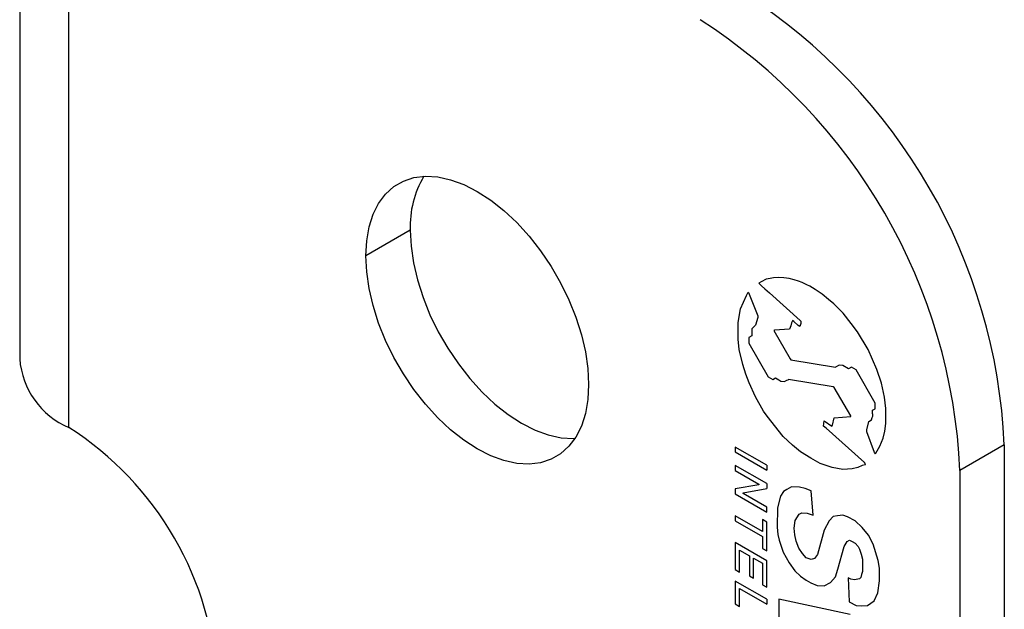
# Model space of a CAD drawing. Header units: millimetres. Extents: x 6 to 273, y 6 to 210.
# Tile 13 of 14: x 232 to 251, y 159 to 171. Entities that reach past the tile are written whole.
import ezdxf

# ---------------------------------------------------------------- set-up
doc = ezdxf.new("R2010")
doc.units = ezdxf.units.MM

msp = doc.modelspace()

# ---------------------------------------------------------------- linework, layer by layer
for p, q in [((231.643246, 179.71281), (231.643246, 164.157708)), ((232.63369, 162.77733), (232.63369, 178.332433)), ((239.514961, 166.750927), (238.620527, 166.234581)), ((246.585581, 165.712144), (246.53936, 165.685331)), ((246.685758, 165.761656), (246.585581, 165.712144)), ((246.766983, 165.775212), (246.685758, 165.761656)), ((246.836475, 165.791372), (246.766983, 165.775212)), ((246.93575, 165.79555), (246.836475, 165.791372)), ((247.04493, 165.791755), (246.93575, 165.79555)), ((247.150394, 165.777644), (247.04493, 165.791755)), ((247.253565, 165.749855), (247.150394, 165.777644)), ((247.338977, 165.726259), (247.253565, 165.749855)), ((247.415388, 165.694753), (247.338977, 165.726259)), ((246.53936, 165.685331), (246.547346, 165.673627)), ((246.547346, 165.673627), (246.565775, 165.653767)), ((246.565775, 165.653767), (246.594647, 165.630715)), ((246.594647, 165.630715), (246.659763, 165.571134)), ((246.659763, 165.571134), (246.75375, 165.487792)), ((247.511291, 165.651094), (247.415388, 165.694753)), ((247.568989, 165.624088), (247.511291, 165.651094)), ((247.624348, 165.59123), (247.568989, 165.624088)), ((247.673345, 165.555931), (247.624348, 165.59123)), ((247.818442, 165.462248), (247.673345, 165.555931)), ((246.174245, 165.168459), (246.293507, 165.433834)), ((246.293507, 165.433834), (246.326441, 165.502584)), ((246.326441, 165.502584), (246.335747, 165.497212)), ((246.335747, 165.497212), (246.52313, 165.028963)), ((246.75375, 165.487792), (247.376003, 164.933355)), ((247.948266, 165.35754), (247.818442, 165.462248)), ((248.052748, 165.267226), (247.948266, 165.35754)), ((246.122902, 164.88848), (246.174245, 165.168459)), ((248.240712, 165.077743), (248.052748, 165.267226)), ((246.52313, 164.995574), (246.471041, 164.835492)), ((246.52313, 165.028963), (246.52313, 164.995574)), ((247.217068, 164.927844), (247.201068, 164.882739)), ((247.222245, 164.933007), (247.217068, 164.927844)), ((247.246716, 164.912903), (247.222245, 164.933007)), ((247.376003, 164.933355), (247.388834, 164.921611)), ((247.388834, 164.921611), (247.389775, 164.909112)), ((248.402381, 164.8742), (248.240712, 165.077743)), ((246.122902, 164.55517), (246.122902, 164.88848)), ((246.471041, 164.835492), (246.396951, 164.761595)), ((246.396951, 164.761595), (246.401882, 164.696107)), ((246.854119, 164.739505), (246.84017, 164.72915)), ((246.84017, 164.72915), (247.17161, 164.161216)), ((247.159147, 164.76018), (246.854119, 164.739505)), ((247.185068, 164.823504), (247.159147, 164.76018)), ((247.201068, 164.882739), (247.185068, 164.823504)), ((247.334246, 164.830311), (247.246716, 164.912903)), ((247.369069, 164.812381), (247.334246, 164.830311)), ((247.378481, 164.848792), (247.369069, 164.812381)), ((247.386952, 164.869986), (247.378481, 164.848792)), ((247.389775, 164.909112), (247.386952, 164.869986)), ((248.530098, 164.702309), (248.402381, 164.8742)), ((246.14658, 164.350108), (246.122902, 164.55517)), ((246.401882, 164.622348), (246.338236, 164.58647)), ((246.338236, 164.58647), (246.338236, 164.474753)), ((246.401882, 164.696107), (246.401882, 164.622348)), ((248.742709, 164.348986), (248.530098, 164.702309)), ((246.220161, 164.043456), (246.14658, 164.350108)), ((246.338236, 164.474753), (246.726371, 163.797081)), ((248.921403, 163.944196), (248.742709, 164.348986)), ((247.17161, 164.161216), (247.184229, 164.142426)), ((247.184229, 164.142426), (248.084839, 163.990756)), ((246.278077, 163.849541), (246.220161, 164.043456)), ((248.15871, 164.03566), (248.084839, 163.990756)), ((248.234524, 164.02332), (248.15871, 164.03566)), ((248.351162, 163.958232), (248.234524, 164.02332)), ((248.407537, 163.990787), (248.351162, 163.958232)), ((248.499972, 163.940598), (248.407537, 163.990787)), ((248.886606, 163.265547), (248.499972, 163.940598)), ((249.010206, 163.666766), (248.921403, 163.944196)), ((246.345489, 163.674197), (246.278077, 163.849541)), ((246.726371, 163.797081), (246.823014, 163.74129)), ((246.823014, 163.74129), (246.87585, 163.776886)), ((246.87585, 163.776886), (246.942611, 163.735322)), ((246.942611, 163.735322), (246.986643, 163.709903)), ((247.056414, 163.700568), (247.102736, 163.731776)), ((247.102736, 163.731776), (247.130269, 163.736371)), ((247.130269, 163.736371), (247.140036, 163.74212)), ((248.04246, 163.595244), (247.140036, 163.74212)), ((246.471041, 163.394982), (246.345489, 163.674197)), ((246.986643, 163.709903), (247.056414, 163.700568)), ((248.058955, 163.585721), (248.04246, 163.595244)), ((248.39242, 163.011818), (248.058955, 163.585721)), ((249.077112, 163.38793), (249.010206, 163.666766)), ((246.63567, 163.107545), (246.471041, 163.394982)), ((249.100873, 163.161347), (249.077112, 163.38793)), ((248.830143, 163.12365), (248.887845, 163.151957)), ((248.887845, 163.151957), (248.886606, 163.265547)), ((249.103345, 163.017175), (249.100873, 163.161347)), ((246.706757, 163.00631), (246.63567, 163.107545)), ((247.031093, 162.597965), (246.706757, 163.00631)), ((248.023141, 162.826714), (248.061778, 162.969751)), ((248.061778, 162.969751), (248.39242, 162.996736)), ((248.39242, 162.996736), (248.39242, 163.011818)), ((248.811303, 162.928565), (248.827873, 162.977359)), ((248.827873, 162.977359), (248.83671, 163.004786)), ((248.829522, 163.055943), (248.830143, 163.12365)), ((248.837539, 163.043534), (248.829522, 163.055943)), ((248.83671, 163.004786), (248.837539, 163.043534)), ((249.100873, 162.858728), (249.103345, 163.017175)), ((247.84732, 162.800925), (247.860268, 162.914084)), ((247.895256, 162.761542), (247.84732, 162.800925)), ((247.860268, 162.914084), (248.011672, 162.802771)), ((248.671908, 162.071184), (247.895256, 162.761542)), ((248.011672, 162.802771), (248.023141, 162.826714)), ((248.715796, 162.731677), (248.755462, 162.895697)), ((248.755462, 162.895697), (248.811303, 162.928565)), ((249.081095, 162.703134), (249.100873, 162.858728)), ((247.219657, 162.420231), (247.031093, 162.597965)), ((248.714438, 162.692474), (248.715796, 162.731677)), ((248.87421, 162.276896), (248.714438, 162.692474)), ((248.982203, 162.399078), (249.048955, 162.564668)), ((249.048955, 162.564668), (249.081095, 162.703134)), ((246.700724, 162.017323), (246.066538, 162.383431)), ((246.066538, 162.383431), (246.066538, 162.284702)), ((247.382716, 162.290042), (247.219657, 162.420231)), ((248.89691, 162.261321), (248.982203, 162.399078)), ((251.488635, 162.431189), (250.594202, 161.914843)), ((251.488635, 162.431189), (251.488635, 133.049328)), ((246.066538, 162.284702), (246.700724, 161.918594)), ((247.591248, 162.160216), (247.382716, 162.290042)), ((247.778086, 162.052357), (247.591248, 162.160216)), ((248.892307, 162.247159), (248.87421, 162.276896)), ((248.892307, 162.247159), (248.89691, 162.261321)), ((246.700724, 161.647233), (246.066538, 162.013341)), ((246.066538, 162.013341), (246.066538, 161.912945)), ((246.700724, 162.017323), (246.700724, 161.918594)), ((248.017407, 161.97355), (247.778086, 162.052357)), ((248.231611, 161.929451), (248.017407, 161.97355)), ((248.422195, 161.945006), (248.231611, 161.929451)), ((248.537455, 161.971809), (248.422195, 161.945006)), ((248.626742, 162.01561), (248.537455, 161.971809)), ((248.682598, 162.028599), (248.626742, 162.01561)), ((248.693289, 162.048142), (248.671908, 162.071184)), ((248.682598, 162.028599), (248.693289, 162.048142)), ((246.066538, 161.912945), (246.543278, 161.637728)), ((250.594202, 161.914843), (250.594202, 132.532983)), ((246.543278, 161.625999), (246.066538, 161.541721)), ((246.066538, 161.541721), (246.066538, 161.441538)), ((246.227599, 161.45956), (246.700724, 161.546837)), ((246.543278, 161.637728), (246.543278, 161.625999)), ((246.700724, 161.647233), (246.700724, 161.546837)), ((247.201068, 161.579598), (247.102736, 161.53136)), ((247.360095, 161.57407), (247.201068, 161.579598)), ((247.473438, 161.550736), (247.360095, 161.57407)), ((247.59776, 161.499475), (247.473438, 161.550736)), ((246.066538, 161.441538), (246.700724, 161.07543)), ((246.227599, 161.448742), (246.227599, 161.45956)), ((246.700724, 161.175613), (246.227599, 161.448742)), ((246.980477, 161.392281), (246.917001, 161.157285)), ((247.04072, 161.48958), (246.980477, 161.392281)), ((247.102736, 161.53136), (247.04072, 161.48958)), ((247.634534, 161.011128), (247.59776, 161.499475)), ((246.700724, 161.07543), (246.700724, 161.175613)), ((246.917001, 161.157285), (246.908757, 160.771721)), ((246.61392, 160.683985), (246.066538, 160.999982)), ((246.066538, 160.999982), (246.066538, 160.900045)), ((247.272897, 160.904082), (247.351657, 161.031287)), ((247.351657, 161.031287), (247.410487, 161.060147)), ((247.410487, 161.060147), (247.516633, 161.049952)), ((247.516633, 161.049952), (247.634534, 161.011128)), ((248.04246, 160.982098), (247.959417, 160.899271)), ((248.124509, 161.001178), (248.04246, 160.982098)), ((248.231611, 161.009919), (248.124509, 161.001178)), ((248.326903, 160.97854), (248.231611, 161.009919)), ((248.479825, 160.899805), (248.326903, 160.97854)), ((246.066538, 160.900045), (246.61392, 160.584048)), ((246.700724, 160.873866), (246.61392, 160.923977)), ((246.61392, 160.923977), (246.61392, 160.683985)), ((246.700724, 160.293557), (246.700724, 160.873866)), ((246.908757, 160.771721), (246.926039, 160.622048)), ((247.253565, 160.752003), (247.272897, 160.904082)), ((247.269145, 160.617071), (247.253565, 160.752003)), ((247.959417, 160.899271), (247.856785, 160.711653)), ((248.626742, 160.761326), (248.479825, 160.899805)), ((248.749198, 160.607152), (248.626742, 160.761326)), ((246.61392, 160.584048), (246.61392, 160.343668)), ((246.926039, 160.622048), (246.952753, 160.510714)), ((247.290481, 160.490034), (247.269145, 160.617071)), ((247.856785, 160.711653), (247.72361, 160.218624)), ((248.846526, 160.429427), (248.749198, 160.607152)), ((246.700724, 160.092514), (246.066538, 160.458622)), ((246.066538, 160.458622), (246.066538, 159.916686)), ((246.952753, 160.510714), (247.032706, 160.268041)), ((247.344608, 160.346894), (247.290481, 160.490034)), ((248.134408, 159.924471), (248.258262, 160.382992)), ((248.258262, 160.382992), (248.319891, 160.482529)), ((248.319891, 160.482529), (248.369177, 160.506707)), ((248.369177, 160.506707), (248.422195, 160.484846)), ((248.422195, 160.484846), (248.485152, 160.448502)), ((248.485152, 160.448502), (248.542796, 160.380164)), ((248.542796, 160.380164), (248.57203, 160.326781)), ((248.944508, 160.101363), (248.846526, 160.429427)), ((246.153355, 159.866567), (246.153355, 160.308704)), ((246.153355, 160.308704), (246.354611, 160.192522)), ((246.354611, 160.192522), (246.354611, 159.791188)), ((246.61392, 160.343668), (246.700724, 160.293557)), ((247.032706, 160.268041), (247.151902, 160.050384)), ((247.418287, 160.241967), (247.344608, 160.346894)), ((247.494574, 160.155636), (247.418287, 160.241967)), ((247.59617, 160.122181), (247.494574, 160.155636)), ((247.72361, 160.218624), (247.665324, 160.138263)), ((248.57203, 160.326781), (248.604433, 160.228433)), ((248.604433, 160.228433), (248.628572, 160.12783)), ((246.431184, 159.746983), (246.431184, 160.148317)), ((246.431184, 160.148317), (246.61392, 160.042826)), ((246.61392, 160.042826), (246.61392, 159.611223)), ((246.700724, 159.561113), (246.700724, 160.092514)), ((247.151902, 160.050384), (247.269145, 159.89259)), ((247.665324, 160.138263), (247.59617, 160.122181)), ((248.628572, 160.12783), (248.628572, 159.87727)), ((248.970267, 159.94799), (248.944508, 160.101363)), ((246.066538, 159.916686), (246.153355, 159.866567)), ((246.354611, 159.791188), (246.431184, 159.746983)), ((247.269145, 159.89259), (247.381448, 159.786737)), ((247.381448, 159.786737), (247.494574, 159.703566)), ((247.986441, 159.655621), (248.083484, 159.767967)), ((248.083484, 159.767967), (248.134408, 159.924471)), ((248.593752, 159.759873), (248.568639, 159.7308)), ((248.61206, 159.81614), (248.593752, 159.759873)), ((248.628572, 159.87727), (248.61206, 159.81614)), ((248.970267, 159.691449), (248.970267, 159.94799)), ((246.700724, 159.320114), (246.066538, 159.686222)), ((246.066538, 159.686222), (246.066538, 159.224942)), ((246.61392, 159.611223), (246.700724, 159.561113)), ((247.494574, 159.703566), (247.591248, 159.647758)), ((247.591248, 159.647758), (247.714434, 159.596965)), ((247.714434, 159.596965), (247.856785, 159.592017)), ((247.856785, 159.592017), (247.986441, 159.655621)), ((248.395686, 159.721512), (248.340022, 159.748768)), ((248.340022, 159.748768), (248.362062, 159.265196)), ((248.466239, 159.706987), (248.395686, 159.721512)), ((248.568639, 159.7308), (248.466239, 159.706987)), ((248.939557, 159.449856), (248.970267, 159.691449)), ((246.153355, 159.174823), (246.153355, 159.536637)), ((246.153355, 159.536637), (246.700724, 159.220647)), ((248.865909, 159.285981), (248.939557, 159.449856)), ((246.066538, 159.224942), (246.153355, 159.174823)), ((246.700724, 159.320114), (246.700724, 159.220647)), ((248.379349, 159.011073), (246.945038, 159.319488)), ((246.945038, 159.319488), (246.945038, 158.8878)), ((248.362062, 159.265196), (248.499972, 159.194191)), ((248.499972, 159.194191), (248.605215, 159.184083)), ((248.605215, 159.184083), (248.729745, 159.194246)), ((248.729745, 159.194246), (248.865909, 159.285981))]:
    msp.add_line(p, q)
at = {"flags": 128}
for points in [[(238.620527, 166.234581), (238.636896, 166.537625), (238.685765, 166.817351), (238.76642, 167.069679), (238.877686, 167.29093), (239.01794, 167.477878), (239.185137, 167.627796), (239.376838, 167.738499), (239.590249, 167.808372), (239.822258, 167.836397), (240.06948, 167.822164), (240.328312, 167.765881), (240.594979, 167.66837), (240.865591, 167.531051), (241.136204, 167.355927), (241.40287, 167.145552), (241.661702, 166.902994), (241.908924, 166.63179), (242.140933, 166.335894), (242.354344, 166.019622), (242.546046, 165.687585), (242.713243, 165.344625), (242.853497, 164.995743), (242.964762, 164.646027), (243.045418, 164.300576), (243.094286, 163.964429), (243.110655, 163.642486)], [(239.514961, 166.750927), (239.53133, 166.428984), (239.580198, 166.092836), (239.660853, 165.747386), (239.772119, 165.39767), (239.912373, 165.048788), (240.07957, 164.705828), (240.271272, 164.373791), (240.484683, 164.057518), (240.716691, 163.761623), (240.963914, 163.490418), (241.222746, 163.24786), (241.489412, 163.037486), (241.760025, 162.862362), (242.030637, 162.725043), (242.297304, 162.627531), (242.556135, 162.571249), (242.803358, 162.557016), (242.8359, 162.558348)], [(243.110655, 163.642486), (243.094286, 163.339442), (243.045418, 163.059717), (242.964762, 162.807389), (242.853497, 162.586137), (242.713243, 162.39919), (242.546046, 162.249271), (242.354344, 162.138568), (242.140933, 162.068695), (241.908924, 162.04067), (241.661702, 162.054903), (241.40287, 162.111186), (241.136204, 162.208698), (240.865591, 162.346016), (240.594979, 162.52114), (240.328312, 162.731515), (240.06948, 162.974073), (239.822258, 163.245277), (239.590249, 163.541173), (239.376838, 163.857445), (239.185137, 164.189483), (239.01794, 164.532443), (238.877686, 164.881324), (238.76642, 165.23104), (238.685765, 165.576491), (238.636896, 165.912638), (238.620527, 166.234581)]]:
    msp.add_lwpolyline(points, dxfattribs=at)
for centre, radius, start, end in [((240.115243, 161.913636), 11.385162, 2.6054785, 57.3945217), ((239.220809, 161.397291), 11.385162, 2.6054785, 57.3945217), ((241.470065, 166.832325), 1.956798, 149.1735839, 182.3840639), ((233.278024, 164.285169), 1.639739, 184.458267, 246.861874), ((229.145324, 157.306819), 6.48808, 2.5243224, 57.4756777)]:
    msp.add_arc(centre, radius, start, end)

doc.saveas('drawing.dxf')
